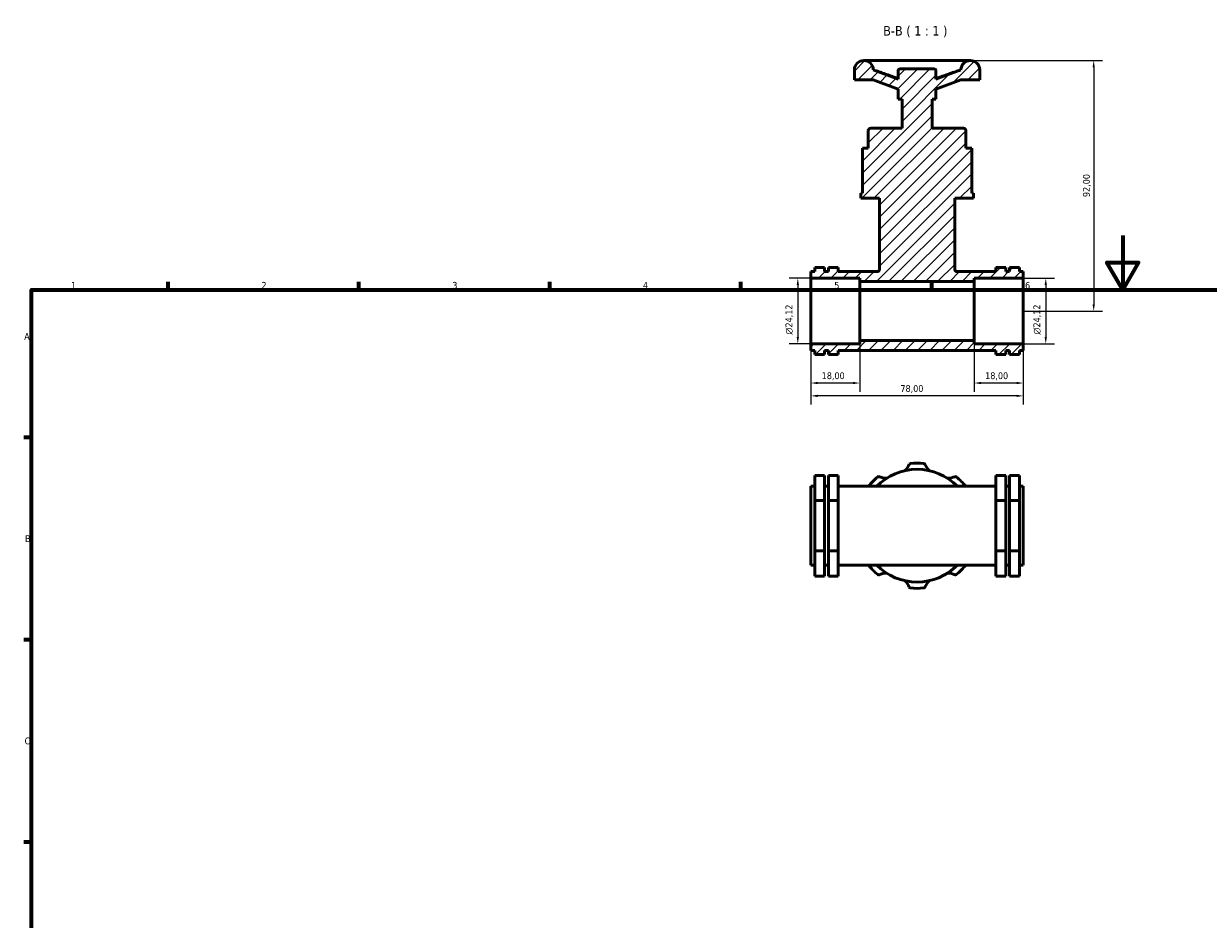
# Model space of a CAD drawing. Header units: millimetres. Extents: x 0 to 904, y 0 to 672.
# Tile 4 of 6: x 17 to 452, y 343 to 672. Entities that reach past the tile are written whole.
import ezdxf

# ---------------------------------------------------------------- set-up
doc = ezdxf.new("R2010")
doc.units = ezdxf.units.MM
for name, color, linetype, lineweight in [('Border (ISO)', 7, 'Continuous', 70), ('Dimension (ISO)', 7, 'Continuous', 25), ('Hatch (ISO)', 7, 'Continuous', 18), ('Symbol (ISO)', 7, 'Continuous', 25), ('Visible (ISO)', 7, 'Continuous', 50)]:
    doc.layers.add(name, color=color, linetype=linetype, lineweight=lineweight)
doc.styles.add('Label Text (ISO)', font='tahoma.ttf')
doc.styles.add('Note Text (ISO)', font='tahoma.ttf')
doc.dimstyles.new('Default (ISO)', dxfattribs={"dimtxt": 2.5, "dimasz": 2.5, "dimexe": 3.175, "dimexo": 0, "dimgap": 0.762, "dimtad": 1, "dimrnd": 1e-08, "dimzin": 0, "dimtxsty": 'Note Text (ISO)', "dimcen": 0.09, "dimdle": 10, "dimclrd": 256, "dimclre": 256, "dimclrt": 256, "dimazin": 0, "dimtfac": 1.40208, "dimtmove": 0, "dimatfit": 3, "dimfxl": 1, "dimtolj": 1, "dimtzin": 0, "dimlwd": -1, "dimlwe": -1, "dimarcsym": 0})

# ---------------------------------------------------------------- blocks, each defined once
blk = doc.blocks.new('Borders Default Border')
at = {"layer": 'Border (ISO)'}
for p, q in [((70.08, 574), (70.08, 576.9)), ((140.17, 574), (140.17, 576.9)), ((210.25, 574), (210.25, 576.9)), ((280.33, 574), (280.33, 576.9)), ((350.42, 574), (350.42, 576.9)), ((20, 519.75), (17.1, 519.75)), ((20, 445.5), (17.1, 445.5)), ((20, 371.25), (17.1, 371.25))]:
    blk.add_line(p, q, dxfattribs=at)
at = {"layer": 'Border (ISO)', "flags": 128}
for points in [[(420.5, 594), (420.5, 574), (414.73, 584), (426.27, 584), (420.5, 574)], [(20, 20), (20, 574), (821, 574), (821, 20), (20, 20)]]:
    blk.add_lwpolyline(points, dxfattribs=at)
at = {"layer": 'Border (ISO)', "color": 232, "true_color": 0xca0064, "char_height": 2.5, "attachment_point": 7, "style": 'Note Text (ISO)'}
for s, insert in [('1', (34.48, 574.4)), ('2', (104.37, 574.4)), ('3', (174.43, 574.35)), ('4', (244.42, 574.4)), ('5', (314.64, 574.35)), ('6', (384.66, 574.35)), ('A', (17.29, 555.62)), ('B', (17.59, 481.38)), ('C', (17.43, 407.08))]:
    blk.add_mtext(s, dxfattribs=dict(at, insert=insert))
blk = doc.blocks.new('*D7')
at = {"layer": 'Defpoints', "color": 0, "transparency": 16777216}
for p in [(384.03, 578.26), (384.03, 554.15), (392.27, 554.15)]:
    blk.add_point(p, dxfattribs=at)
at = {"layer": 'Dimension (ISO)', "transparency": 16777216}
for p, q in [((384.03, 578.26), (395.44, 578.26)), ((392.27, 575.76), (392.27, 556.65)), ((384.03, 554.15), (395.44, 554.15))]:
    blk.add_line(p, q, dxfattribs=at)
for points in [[(391.85, 575.76), (392.68, 575.76), (392.27, 578.26)], [(391.85, 556.65), (392.68, 556.65), (392.27, 554.15)]]:
    blk.add_solid(points, dxfattribs=at)
at = {"layer": 'Dimension (ISO)', "color": 232, "true_color": 0xca0064, "transparency": 16777216, "insert": (387.74, 557.57), "char_height": 2.5, "attachment_point": 1, "rotation": 90, "style": 'Note Text (ISO)'}
blk.add_mtext('\\A1;\\fAIGDT|b0|i0;\\H2.5000;\\ln\\fTahoma|b0|i0;\\H2.5000;24,12', dxfattribs=at)
blk = doc.blocks.new('*D8')
at = {"layer": 'Defpoints', "color": 0, "transparency": 16777216}
for p in [(306.03, 578.26), (301.25, 554.15), (306.03, 554.15)]:
    blk.add_point(p, dxfattribs=at)
at = {"layer": 'Dimension (ISO)', "transparency": 16777216}
for p, q in [((306.03, 578.26), (298.08, 578.26)), ((301.25, 575.76), (301.25, 556.65)), ((306.03, 554.15), (298.08, 554.15))]:
    blk.add_line(p, q, dxfattribs=at)
for points in [[(300.83, 575.76), (301.67, 575.76), (301.25, 578.26)], [(300.83, 556.65), (301.67, 556.65), (301.25, 554.15)]]:
    blk.add_solid(points, dxfattribs=at)
at = {"layer": 'Dimension (ISO)', "color": 232, "true_color": 0xca0064, "transparency": 16777216, "insert": (296.73, 557.57), "char_height": 2.5, "attachment_point": 1, "rotation": 90, "style": 'Note Text (ISO)'}
blk.add_mtext('\\A1;\\fAIGDT|b0|i0;\\H2.5000;\\ln\\fTahoma|b0|i0;\\H2.5000;24,12', dxfattribs=at)
blk = doc.blocks.new('*D9')
at = {"layer": 'Defpoints', "color": 0, "transparency": 16777216}
for p in [(306.03, 554.15), (384.03, 554.15), (306.03, 535.06)]:
    blk.add_point(p, dxfattribs=at)
at = {"layer": 'Dimension (ISO)', "transparency": 16777216}
for p, q in [((306.03, 554.15), (306.03, 531.89)), ((384.03, 554.15), (384.03, 531.89)), ((381.53, 535.06), (308.53, 535.06))]:
    blk.add_line(p, q, dxfattribs=at)
for points in [[(308.53, 535.48), (308.53, 534.64), (306.03, 535.06)], [(381.53, 535.48), (381.53, 534.64), (384.03, 535.06)]]:
    blk.add_solid(points, dxfattribs=at)
at = {"layer": 'Dimension (ISO)', "color": 232, "true_color": 0xca0064, "transparency": 16777216, "insert": (338.91, 539), "char_height": 2.5, "attachment_point": 1, "style": 'Note Text (ISO)'}
blk.add_mtext('\\A1;78,00', dxfattribs=at)
blk = doc.blocks.new('*D10')
at = {"layer": 'Defpoints', "color": 0, "transparency": 16777216}
for p in [(350.26, 658.21), (384.03, 566.21), (409.86, 566.21)]:
    blk.add_point(p, dxfattribs=at)
at = {"layer": 'Dimension (ISO)', "transparency": 16777216}
for p, q in [((350.26, 658.21), (413.04, 658.21)), ((409.86, 655.71), (409.86, 568.71)), ((384.03, 566.21), (413.04, 566.21))]:
    blk.add_line(p, q, dxfattribs=at)
for points in [[(409.44, 655.71), (410.28, 655.71), (409.86, 658.21)], [(409.44, 568.71), (410.28, 568.71), (409.86, 566.21)]]:
    blk.add_solid(points, dxfattribs=at)
at = {"layer": 'Dimension (ISO)', "color": 232, "true_color": 0xca0064, "transparency": 16777216, "insert": (405.93, 608.06), "char_height": 2.5, "attachment_point": 1, "rotation": 90, "style": 'Note Text (ISO)'}
blk.add_mtext('\\A1;92,00', dxfattribs=at)
blk = doc.blocks.new('*D11')
at = {"layer": 'Defpoints', "color": 0, "transparency": 16777216}
for p in [(366.03, 555.35), (384.03, 554.15), (366.03, 539.78)]:
    blk.add_point(p, dxfattribs=at)
at = {"layer": 'Dimension (ISO)', "transparency": 16777216}
for p, q in [((366.03, 555.35), (366.03, 536.6)), ((384.03, 554.15), (384.03, 536.6)), ((381.53, 539.78), (368.53, 539.78))]:
    blk.add_line(p, q, dxfattribs=at)
for points in [[(368.53, 540.2), (368.53, 539.36), (366.03, 539.78)], [(381.53, 540.2), (381.53, 539.36), (384.03, 539.78)]]:
    blk.add_solid(points, dxfattribs=at)
at = {"layer": 'Dimension (ISO)', "color": 232, "true_color": 0xca0064, "transparency": 16777216, "insert": (370.02, 543.72), "char_height": 2.5, "attachment_point": 1, "style": 'Note Text (ISO)'}
blk.add_mtext('\\A1;18,00', dxfattribs=at)
blk = doc.blocks.new('*D12')
at = {"layer": 'Defpoints', "color": 0, "transparency": 16777216}
for p in [(306.03, 554.15), (324.03, 555.35), (306.03, 539.78)]:
    blk.add_point(p, dxfattribs=at)
at = {"layer": 'Dimension (ISO)', "transparency": 16777216}
for p, q in [((306.03, 554.15), (306.03, 536.6)), ((324.03, 555.35), (324.03, 536.6)), ((321.53, 539.78), (308.53, 539.78))]:
    blk.add_line(p, q, dxfattribs=at)
for points in [[(308.53, 540.2), (308.53, 539.36), (306.03, 539.78)], [(321.53, 540.2), (321.53, 539.36), (324.03, 539.78)]]:
    blk.add_solid(points, dxfattribs=at)
at = {"layer": 'Dimension (ISO)', "color": 232, "true_color": 0xca0064, "transparency": 16777216, "insert": (310.02, 543.72), "char_height": 2.5, "attachment_point": 1, "style": 'Note Text (ISO)'}
blk.add_mtext('\\A1;18,00', dxfattribs=at)

msp = doc.modelspace()

# ---------------------------------------------------------------- hatches: boundary and pattern name
at = {"layer": 'Hatch (ISO)'}
h = msp.add_hatch(dxfattribs=at)
h.set_pattern_fill('ANSI31', color=256, scale=25.4, style=0)
h.set_pattern_definition([(45, (0, 0), (-2.245064, 2.245064), [])])
h.paths.add_polyline_path([(307.471, 550.206), (311.071, 550.206), (311.071, 551.736), (312.511, 551.736), (312.511, 550.206), (316.111, 550.206), (316.111, 551.736), (373.951, 551.736), (373.951, 550.206), (377.551, 550.206), (377.551, 551.736), (378.991, 551.736), (378.991, 550.206), (382.591, 550.206), (382.591, 551.736), (384.031, 551.736), (384.031, 554.147), (366.031, 554.147), (366.031, 555.353), (324.031, 555.353), (324.031, 554.147), (306.031, 554.147), (306.031, 551.736), (307.471, 551.736)])
edge = h.paths.add_edge_path()
edge.add_line((351.931, 644.047), (351.931, 647.727))
edge.add_line((351.931, 647.727), (361.131, 651.076))
edge.add_line((361.131, 651.076), (368.031, 651.076))
edge.add_line((368.031, 651.076), (368.031, 654.756))
edge.add_ellipse((364.581, 654.756), major_axis=(3.45, 0), ratio=1, start_angle=0, end_angle=180)
edge.add_line((361.131, 654.756), (351.931, 651.407))
edge.add_line((351.931, 651.407), (351.931, 654.627))
edge.add_ellipse((351.471, 654.627), major_axis=(0.46, 0), ratio=1, start_angle=0, end_angle=90)
edge.add_line((351.471, 655.087), (338.591, 655.087))
edge.add_ellipse((338.591, 654.627), major_axis=(0, 0.46), ratio=1, start_angle=0, end_angle=90)
edge.add_line((338.131, 654.627), (338.131, 651.407))
edge.add_line((338.131, 651.407), (328.931, 654.756))
edge.add_ellipse((325.481, 654.756), major_axis=(3.45, 0), ratio=1, start_angle=0, end_angle=180)
edge.add_line((322.031, 654.756), (322.031, 651.076))
edge.add_line((322.031, 651.076), (328.931, 651.076))
edge.add_line((328.931, 651.076), (338.131, 647.727))
edge.add_line((338.131, 647.727), (338.131, 644.047))
edge.add_line((338.131, 644.047), (339.511, 644.047))
edge.add_line((339.511, 644.047), (339.511, 633.366))
edge.add_line((339.511, 633.366), (328.011, 633.366))
edge.add_ellipse((328.011, 632.446), major_axis=(0, 0.92), ratio=1, start_angle=0, end_angle=90)
edge.add_line((327.091, 632.446), (327.091, 626.006))
edge.add_line((327.091, 626.006), (324.952, 626.006))
edge.add_line((324.952, 626.006), (324.952, 609.446))
edge.add_line((324.952, 609.446), (324.331, 609.446))
edge.add_line((324.331, 609.446), (324.331, 607.606))
edge.add_line((324.331, 607.606), (331.231, 607.606))
edge.add_line((331.231, 607.606), (331.231, 581.596))
edge.add_spline(control_points=[(331.231, 581.596), (331.231, 581.534), (331.225, 581.473), (331.2, 581.352), (331.182, 581.292), (331.111, 581.125), (331.043, 581.025), (330.872, 580.857), (330.771, 580.79), (330.55, 580.699), (330.431, 580.676), (330.311, 580.676)], knot_values=[-0.1448829, -0.1448829, -0.1448829, -0.1448829, -0.1263504, -0.1263504, -0.1078179, -0.1078179, -0.0718786, -0.0718786, -0.0359393, -0.0359393, 0, 0, 0, 0], degree=3, periodic=0)
edge.add_line((330.311, 580.676), (316.111, 580.676))
edge.add_line((316.111, 580.676), (316.111, 582.206))
edge.add_line((316.111, 582.206), (312.511, 582.206))
edge.add_line((312.511, 582.206), (312.511, 580.676))
edge.add_line((312.511, 580.676), (311.071, 580.676))
edge.add_line((311.071, 580.676), (311.071, 582.206))
edge.add_line((311.071, 582.206), (307.471, 582.206))
edge.add_line((307.471, 582.206), (307.471, 580.676))
edge.add_line((307.471, 580.676), (306.031, 580.676))
edge.add_line((306.031, 580.676), (306.031, 578.264))
edge.add_line((306.031, 578.264), (324.031, 578.264))
edge.add_line((324.031, 578.264), (324.031, 577.058))
edge.add_line((324.031, 577.058), (366.031, 577.058))
edge.add_line((366.031, 577.058), (366.031, 578.264))
edge.add_line((366.031, 578.264), (384.031, 578.264))
edge.add_line((384.031, 578.264), (384.031, 580.676))
edge.add_line((384.031, 580.676), (382.591, 580.676))
edge.add_line((382.591, 580.676), (382.591, 582.206))
edge.add_line((382.591, 582.206), (378.991, 582.206))
edge.add_line((378.991, 582.206), (378.991, 580.676))
edge.add_line((378.991, 580.676), (377.551, 580.676))
edge.add_line((377.551, 580.676), (377.551, 582.206))
edge.add_line((377.551, 582.206), (373.951, 582.206))
edge.add_line((373.951, 582.206), (373.951, 580.676))
edge.add_line((373.951, 580.676), (359.751, 580.676))
edge.add_spline(control_points=[(359.751, 580.676), (359.689, 580.676), (359.628, 580.682), (359.507, 580.707), (359.448, 580.725), (359.281, 580.796), (359.181, 580.864), (359.012, 581.035), (358.946, 581.136), (358.855, 581.358), (358.831, 581.476), (358.831, 581.596)], knot_values=[-0.1448829, -0.1448829, -0.1448829, -0.1448829, -0.1263504, -0.1263504, -0.1078179, -0.1078179, -0.0718786, -0.0718786, -0.0359393, -0.0359393, 0, 0, 0, 0], degree=3, periodic=0)
edge.add_line((358.831, 581.596), (358.831, 607.606))
edge.add_line((358.831, 607.606), (365.731, 607.606))
edge.add_line((365.731, 607.606), (365.731, 609.446))
edge.add_line((365.731, 609.446), (365.11, 609.446))
edge.add_line((365.11, 609.446), (365.11, 626.006))
edge.add_line((365.11, 626.006), (362.971, 626.006))
edge.add_line((362.971, 626.006), (362.971, 632.446))
edge.add_ellipse((362.051, 632.446), major_axis=(0.92, 0), ratio=1, start_angle=0, end_angle=90)
edge.add_line((362.051, 633.366), (350.551, 633.366))
edge.add_line((350.551, 633.366), (350.551, 644.047))
edge.add_line((350.551, 644.047), (351.931, 644.047))

# ---------------------------------------------------------------- linework, layer by layer
at = {"layer": 'Visible (ISO)'}
for p, q in [((326.194, 658.206), (325.481, 658.206)), ((335.41, 658.206), (328.013, 658.206)), ((350.262, 658.206), (339.801, 658.206)), ((362.05, 658.206), (354.653, 658.206)), ((364.581, 658.206), (363.869, 658.206)), ((322.031, 654.756), (322.031, 651.076)), ((338.131, 651.407), (328.931, 654.756)), ((329.093, 654.756), (328.931, 654.756)), ((338.131, 654.627), (338.131, 651.407)), ((351.471, 655.087), (338.591, 655.087)), ((361.131, 654.756), (351.931, 651.407)), ((351.931, 651.407), (351.931, 654.627)), ((361.131, 654.756), (360.969, 654.756)), ((368.031, 651.076), (368.031, 654.756)), ((322.031, 651.076), (328.931, 651.076)), ((328.931, 651.076), (338.131, 647.727)), ((351.931, 647.727), (361.131, 651.076)), ((361.131, 651.076), (368.031, 651.076)), ((338.131, 647.727), (338.131, 644.047)), ((338.131, 644.047), (339.511, 644.047)), ((339.511, 644.047), (339.511, 633.366)), ((350.551, 633.366), (350.551, 644.047)), ((350.551, 644.047), (351.931, 644.047)), ((351.931, 644.047), (351.931, 647.727)), ((327.091, 632.446), (327.091, 626.006)), ((339.511, 633.366), (328.011, 633.366)), ((362.051, 633.366), (350.551, 633.366)), ((362.971, 626.006), (362.971, 632.446)), ((327.091, 626.006), (324.952, 626.006)), ((324.952, 626.006), (324.952, 609.446)), ((365.11, 626.006), (362.971, 626.006)), ((365.11, 609.446), (365.11, 626.006)), ((324.952, 609.446), (324.331, 609.446)), ((324.331, 609.446), (324.331, 607.606)), ((365.731, 609.446), (365.11, 609.446)), ((365.731, 607.606), (365.731, 609.446)), ((324.331, 607.606), (331.231, 607.606)), ((331.231, 607.606), (331.231, 581.596)), ((358.831, 581.596), (358.831, 607.606)), ((358.831, 607.606), (365.731, 607.606)), ((307.471, 580.676), (306.031, 580.676)), ((306.031, 580.676), (306.031, 578.264)), ((311.071, 582.206), (307.471, 582.206)), ((307.471, 582.206), (307.471, 580.676)), ((311.071, 580.676), (311.071, 582.206)), ((312.511, 580.676), (311.071, 580.676)), ((316.111, 582.206), (312.511, 582.206)), ((312.511, 582.206), (312.511, 580.676)), ((316.111, 580.676), (316.111, 582.206)), ((330.311, 580.676), (316.111, 580.676)), ((373.951, 580.676), (359.751, 580.676)), ((377.551, 582.206), (373.951, 582.206)), ((373.951, 582.206), (373.951, 580.676)), ((377.551, 580.676), (377.551, 582.206)), ((378.991, 580.676), (377.551, 580.676)), ((382.591, 582.206), (378.991, 582.206)), ((378.991, 582.206), (378.991, 580.676)), ((382.591, 580.676), (382.591, 582.206)), ((384.031, 580.676), (382.591, 580.676)), ((384.031, 578.264), (384.031, 580.676)), ((306.031, 578.264), (324.031, 578.264)), ((306.031, 554.147), (306.031, 578.264)), ((324.031, 578.264), (324.031, 577.058)), ((324.031, 577.058), (366.031, 577.058)), ((324.031, 555.353), (324.031, 577.058)), ((366.031, 577.058), (366.031, 578.264)), ((366.031, 578.264), (384.031, 578.264)), ((366.031, 555.353), (366.031, 577.058)), ((384.031, 554.147), (384.031, 578.264)), ((324.031, 554.147), (306.031, 554.147)), ((306.031, 554.147), (306.031, 551.736)), ((366.031, 555.353), (324.031, 555.353)), ((324.031, 555.353), (324.031, 554.147)), ((366.031, 554.147), (366.031, 555.353)), ((384.031, 554.147), (366.031, 554.147)), ((384.031, 551.736), (384.031, 554.147)), ((306.031, 551.736), (307.471, 551.736)), ((307.471, 551.736), (307.471, 550.206)), ((307.471, 550.206), (311.071, 550.206)), ((311.071, 550.206), (311.071, 551.736)), ((311.071, 551.736), (312.511, 551.736)), ((312.511, 551.736), (312.511, 550.206)), ((312.511, 550.206), (316.111, 550.206)), ((316.111, 550.206), (316.111, 551.736)), ((316.111, 551.736), (373.951, 551.736)), ((373.951, 551.736), (373.951, 550.206)), ((373.951, 550.206), (377.551, 550.206)), ((377.551, 550.206), (377.551, 551.736)), ((377.551, 551.736), (378.991, 551.736)), ((378.991, 551.736), (378.991, 550.206)), ((378.991, 550.206), (382.591, 550.206)), ((382.591, 550.206), (382.591, 551.736)), ((382.591, 551.736), (384.031, 551.736)), ((307.471, 505.868), (311.071, 505.868)), ((307.471, 505.868), (307.471, 496.63)), ((311.071, 496.63), (311.071, 505.868)), ((316.111, 505.868), (312.511, 505.868)), ((312.511, 505.868), (312.511, 496.63)), ((316.111, 505.868), (316.111, 496.63)), ((373.951, 505.868), (373.951, 496.63)), ((373.951, 505.868), (377.551, 505.868)), ((377.551, 505.868), (377.551, 496.63)), ((378.991, 496.63), (378.991, 505.868)), ((382.591, 505.868), (378.991, 505.868)), ((382.591, 505.868), (382.591, 496.63)), ((306.031, 472.922), (306.031, 501.863)), ((306.031, 501.863), (307.471, 501.863)), ((311.071, 501.863), (312.511, 501.863)), ((316.111, 501.863), (373.951, 501.863)), ((377.551, 501.863), (378.991, 501.863)), ((382.591, 501.863), (384.031, 501.863)), ((384.031, 472.922), (384.031, 501.863)), ((307.471, 496.63), (311.071, 496.63)), ((307.471, 496.63), (307.471, 478.155)), ((311.071, 478.155), (311.071, 496.63)), ((316.111, 496.63), (312.511, 496.63)), ((312.511, 496.63), (312.511, 478.155)), ((316.111, 496.63), (316.111, 478.155)), ((373.951, 496.63), (377.551, 496.63)), ((373.951, 496.63), (373.951, 478.155)), ((377.551, 496.63), (377.551, 478.155)), ((378.991, 478.155), (378.991, 496.63)), ((382.591, 496.63), (378.991, 496.63)), ((382.591, 496.63), (382.591, 478.155)), ((307.471, 478.155), (311.071, 478.155)), ((307.471, 478.155), (307.471, 468.917)), ((311.071, 468.917), (311.071, 478.155)), ((316.111, 478.155), (312.511, 478.155)), ((312.511, 478.155), (312.511, 468.917)), ((316.111, 478.155), (316.111, 468.917)), ((373.951, 478.155), (377.551, 478.155)), ((373.951, 478.155), (373.951, 468.917)), ((377.551, 478.155), (377.551, 468.917)), ((382.591, 478.155), (378.991, 478.155)), ((378.991, 468.917), (378.991, 478.155)), ((382.591, 478.155), (382.591, 468.917)), ((306.031, 472.922), (307.471, 472.922)), ((311.071, 472.922), (312.511, 472.922)), ((316.111, 472.922), (373.951, 472.922)), ((377.551, 472.922), (378.991, 472.922)), ((382.591, 472.922), (384.031, 472.922)), ((307.471, 468.917), (311.071, 468.917)), ((316.111, 468.917), (312.511, 468.917)), ((373.951, 468.917), (377.551, 468.917)), ((382.591, 468.917), (378.991, 468.917))]:
    msp.add_line(p, q, dxfattribs=at)
for centre, radius, start, end in [((325.481, 654.756), 3.45, 0, 180), ((364.581, 654.756), 3.45, 0, 180), ((338.591, 654.627), 0.46, 90, 180), ((351.471, 654.627), 0.46, 0, 90), ((328.011, 632.446), 0.92, 90, 180), ((362.051, 632.446), 0.92, 0, 90), ((334.236, 513.455), 8.66, 317.64141, 336.37376), ((342.591, 509.8), 0.46, 96.21466, 156.37376), ((345.031, 487.392), 23, 83.78534, 96.21466), ((347.471, 509.8), 0.46, 23.62624, 83.78534), ((355.827, 513.455), 8.66, 203.62624, 222.35859), ((345.031, 487.392), 23, 128.78534, 141.01336), ((345.031, 487.392), 20.7, 44.35031, 135.64969), ((330.912, 504.962), 0.46, 68.62624, 128.78534), ((334.236, 513.455), 8.66, 248.62624, 267.35859), ((355.827, 513.455), 8.66, 272.64141, 291.37376), ((359.15, 504.962), 0.46, 51.21466, 111.37376), ((345.031, 487.392), 23, 38.98664, 51.21466), ((345.031, 487.392), 23, 218.98664, 231.21466), ((345.031, 487.392), 20.7, 224.35031, 315.64969), ((334.236, 461.33), 8.66, 92.64141, 111.37376), ((355.827, 461.33), 8.66, 68.62624, 87.35859), ((345.031, 487.392), 23, 308.78534, 321.01336), ((330.912, 469.823), 0.46, 231.21466, 291.37376), ((334.236, 461.33), 8.66, 23.62624, 42.35859), ((355.827, 461.33), 8.66, 137.64141, 156.37376), ((359.15, 469.823), 0.46, 248.62624, 308.78534), ((342.591, 464.985), 0.46, 203.62624, 263.78534), ((345.031, 487.392), 23, 263.78534, 276.21466), ((347.471, 464.985), 0.46, 276.21466, 336.37376)]:
    msp.add_arc(centre, radius, start, end, dxfattribs=at)
for points, knots in [([(328.013, 658.206), (327.923, 658.206), (327.872, 658.197), (327.738, 658.184), (327.662, 658.177), (327.474, 658.17), (327.364, 658.169), (327.106, 658.175), (326.958, 658.182), (326.623, 658.197), (326.437, 658.205), (326.219, 658.206), (326.207, 658.206), (326.194, 658.206)], [0.61476373, 0.61476373, 0.61476373, 0.61476373, 0.70506396, 0.70506396, 0.80124193, 0.80124193, 0.8974199, 0.8974199, 0.99359787, 0.99359787, 1.08977584, 1.08977584, 1.09565359, 1.09565359, 1.09565359, 1.09565359]), ([(339.801, 658.206), (339.538, 658.206), (339.27, 658.199), (338.724, 658.184), (338.445, 658.177), (337.873, 658.169), (337.581, 658.169), (336.984, 658.177), (336.678, 658.184), (336.054, 658.199), (335.735, 658.206), (335.41, 658.206)], [0.61476374, 0.61476374, 0.61476374, 0.61476374, 0.71094171, 0.71094171, 0.80711968, 0.80711968, 0.90329765, 0.90329765, 0.99947562, 0.99947562, 1.0956536, 1.0956536, 1.0956536, 1.0956536]), ([(354.653, 658.206), (354.328, 658.206), (354.009, 658.199), (353.384, 658.184), (353.079, 658.177), (352.481, 658.169), (352.189, 658.169), (351.618, 658.177), (351.339, 658.184), (350.792, 658.199), (350.525, 658.206), (350.262, 658.206)], [0.61476373, 0.61476373, 0.61476373, 0.61476373, 0.71094171, 0.71094171, 0.80711968, 0.80711968, 0.90329765, 0.90329765, 0.99947562, 0.99947562, 1.09565359, 1.09565359, 1.09565359, 1.09565359]), ([(363.869, 658.206), (363.662, 658.206), (363.473, 658.198), (363.133, 658.184), (362.983, 658.176), (362.72, 658.169), (362.607, 658.169), (362.416, 658.176), (362.338, 658.182), (362.199, 658.196), (362.145, 658.206), (362.05, 658.206)], [0.61476374, 0.61476374, 0.61476374, 0.61476374, 0.71094171, 0.71094171, 0.80711968, 0.80711968, 0.90329765, 0.90329765, 0.99947562, 0.99947562, 1.0956536, 1.0956536, 1.0956536, 1.0956536]), ([(338.131, 651.54), (337.633, 651.713), (337.135, 651.887), (336.008, 652.283), (335.379, 652.505), (334.122, 652.952), (333.493, 653.177), (332.237, 653.626), (331.609, 653.852), (330.352, 654.303), (329.724, 654.529), (329.096, 654.755)], [0.12542135, 0.12542135, 0.12542135, 0.12542135, 0.28387356, 0.28387356, 0.48415338, 0.48415338, 0.68443321, 0.68443321, 0.88471303, 0.88471303, 1.08499286, 1.08499286, 1.08499286, 1.08499286]), ([(360.966, 654.755), (360.338, 654.529), (359.71, 654.303), (358.454, 653.852), (357.826, 653.626), (356.569, 653.177), (355.94, 652.952), (354.683, 652.505), (354.054, 652.283), (352.927, 651.887), (352.429, 651.713), (351.931, 651.54)], [0.04987472, 0.04987472, 0.04987472, 0.04987472, 0.25015455, 0.25015455, 0.45043439, 0.45043439, 0.65071422, 0.65071422, 0.85099406, 0.85099406, 1.00944627, 1.00944627, 1.00944627, 1.00944627]), ([(331.231, 581.596), (331.231, 581.534), (331.225, 581.473), (331.2, 581.352), (331.182, 581.292), (331.111, 581.125), (331.043, 581.025), (330.872, 580.857), (330.771, 580.79), (330.55, 580.699), (330.431, 580.676), (330.311, 580.676)], [-0.1448829, -0.1448829, -0.1448829, -0.1448829, -0.12635039, -0.12635039, -0.10781787, -0.10781787, -0.07187858, -0.07187858, -0.03593929, -0.03593929, 0, 0, 0, 0]), ([(359.751, 580.676), (359.689, 580.676), (359.628, 580.682), (359.507, 580.707), (359.448, 580.725), (359.281, 580.796), (359.181, 580.864), (359.012, 581.035), (358.946, 581.136), (358.855, 581.358), (358.831, 581.476), (358.831, 581.596)], [-0.1448829, -0.1448829, -0.1448829, -0.1448829, -0.12635039, -0.12635039, -0.10781787, -0.10781787, -0.07187858, -0.07187858, -0.03593929, -0.03593929, 0, 0, 0, 0])]:
    msp.add_open_spline(points, degree=3, knots=knots, dxfattribs=at)
for points in [[(329.093, 654.756), (329.094, 654.756), (329.095, 654.756), (329.096, 654.755)], [(360.966, 654.755), (360.967, 654.756), (360.968, 654.756), (360.969, 654.756)]]:
    msp.add_open_spline(points, degree=3, dxfattribs=at)

# ---------------------------------------------------------------- block references
msp.add_blockref('Borders Default Border', (0, 0))

# ---------------------------------------------------------------- texts
at = {"layer": 'Symbol (ISO)', "insert": (332.592, 666.719), "char_height": 3.5, "attachment_point": 7, "style": 'Label Text (ISO)'}
msp.add_mtext('B-B ( 1 : 1 )', dxfattribs=at)

# ---------------------------------------------------------------- dimensions: what is measured, and where the dimension line sits
at = {"layer": 'Dimension (ISO)'}
for base, p1, p2, angle, picture, middle in [((409.861, 566.206), (350.262, 658.206), (384.031, 566.206), 90, '*D10', (409.861, 612.206)), ((306.031, 539.778), (324.031, 555.353), (306.031, 554.147), 180, '*D12', (314.031, 539.778)), ((306.031, 535.06), (384.031, 554.147), (306.031, 554.147), 180, '*D9', (343.031, 535.06)), ((366.031, 539.778), (384.031, 554.147), (366.031, 555.353), 180, '*D11', (374.031, 539.778))]:
    dim = msp.add_linear_dim(base=base, p1=p1, p2=p2, angle=angle, dimstyle='Default (ISO)', override={"dimdec": 2, "dimtp": 0, "dimtm": 0, "dimtdec": 2, "dimtofl": 0, "dimatfit": 1}, dxfattribs=at)
    dim.commit()
    dim.dimension.update_dxf_attribs({"geometry": picture, "text_midpoint": middle, "dimtype": 160})
for base, p1, p2, picture, middle in [((301.251, 554.147), (306.031, 578.264), (306.031, 554.147), '*D8', (301.251, 563.119)), ((392.266, 554.147), (384.031, 578.264), (384.031, 554.147), '*D7', (392.266, 563.119))]:
    dim = msp.add_linear_dim(base=base, p1=p1, p2=p2, angle=90, text='\\fAIGDT|b0|i0;\\H2.5000;\\ln\\fTahoma|b0|i0;\\H2.5000;<>', dimstyle='Default (ISO)', override={"dimdec": 2, "dimtp": 0, "dimtm": 0, "dimtdec": 2, "dimtofl": 0, "dimatfit": 1}, dxfattribs=at)
    dim.commit()
    dim.dimension.update_dxf_attribs({"geometry": picture, "text_midpoint": middle, "dimtype": 160})

doc.saveas('drawing.dxf')
